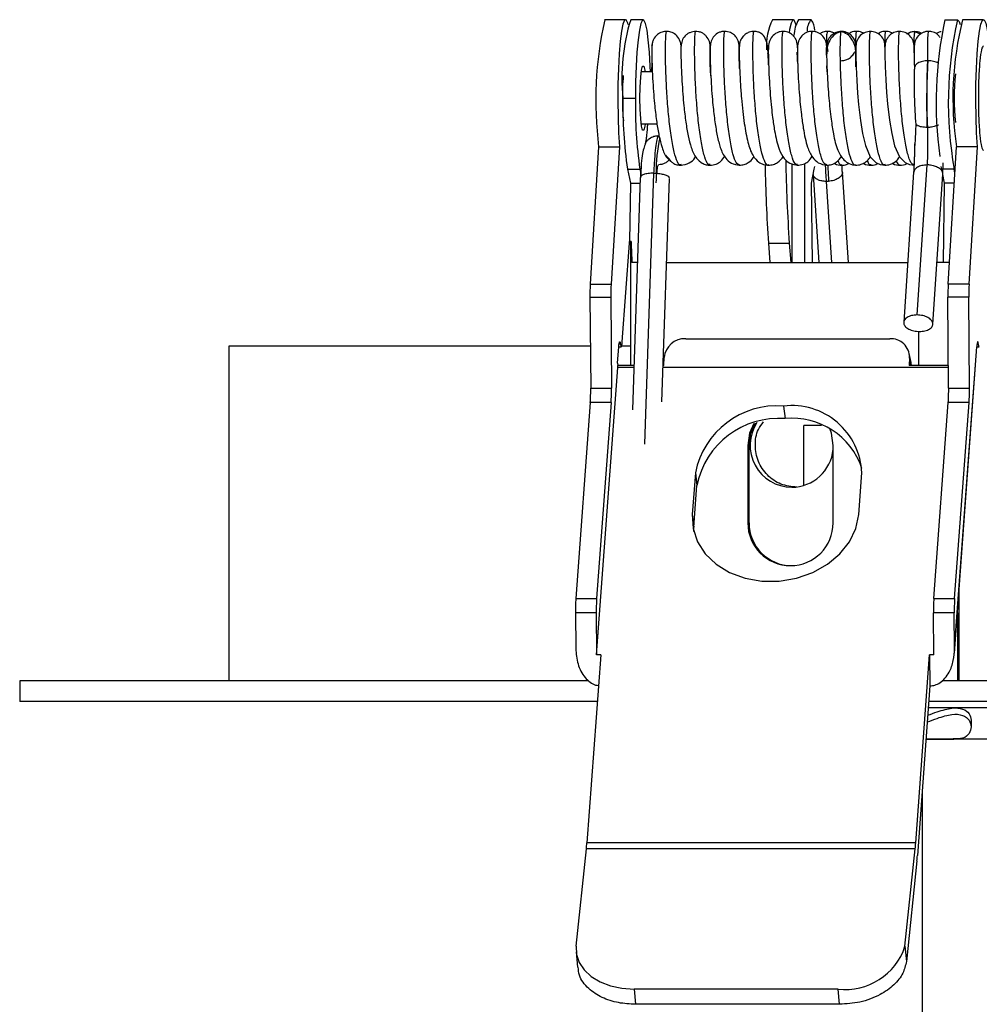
# Paper-space layout '_Superior' of a CAD drawing. Header units: millimetres. Extents: x -39 to 41, y -152 to 11.
# Tile 3 of 4: x -39 to 7, y -36 to 11. Entities that reach past the tile are written whole.
import ezdxf

# ---------------------------------------------------------------- set-up
doc = ezdxf.new("R2010")
doc.units = ezdxf.units.MM

psp = doc.layouts.new('_Superior')

# ---------------------------------------------------------------- linework, layer by layer
at = {"color": 7, "linetype": 'Continuous', "lineweight": 25}
for p, q in [((-10.329, 10.6), (-11.324, 10.6)), ((-9.483, 10.6), (-10.08, 10.6)), ((-2.301, 10.6), (-3.296, 10.6)), ((-1.455, 10.6), (-2.052, 10.6)), ((4.948, 10.6), (5.545, 10.6)), ((6.789, 10.6), (5.793, 10.6)), ((-0.009, 10.04), (-0.006, 10.023)), ((3.776, 9.916), (3.48, 10.031)), ((3.551, 10.003), (3.496, 10.026)), ((3.509, 9.992), (3.502, 10.04)), ((-0.7, 9.381), (-0.701, 9.381)), ((-0.688, 9.255), (-0.652, 9.073)), ((0.666, 9.165), (0.681, 9.396)), ((0.667, 9.095), (0.678, 8.345)), ((0.683, 9.395), (0.682, 9.395)), ((-6.277, 8.736), (-6.279, 8.676)), ((-2.1, 8.659), (-2.098, 8.718)), ((-2.098, 8.696), (-2.099, 8.643)), ((4.128, 8.635), (4.127, 8.615)), ((-9.044, 8.1), (-9.573, 8.1)), ((-6.257, 8.1), (-6.258, 8.1)), ((-0.714, 8.396), (-0.708, 8.1)), ((4.086, 6.831), (4.091, 7.378)), ((-10.447, 6.85), (-9.85, 6.85)), ((-8.819, 5.6), (-9.573, 5.6)), ((-9.311, 4.79), (-9.308, 4.794)), ((-11.612, 4.525), (-12.015, -2.046)), ((-11.612, 4.525), (-10.617, 4.525)), ((-10.617, 4.525), (-11.019, -2.046)), ((5.103, -2.046), (5.505, 4.525)), ((6.501, 4.525), (5.505, 4.525)), ((6.098, -2.046), (6.501, 4.525)), ((-10.235, 3.453), (-9.638, 3.453)), ((-10.235, 3.453), (-10.094, 2.779)), ((-9.638, 3.453), (-9.608, 3.311)), ((-9.581, 3.598), (-9.617, 3.035)), ((-2.371, 3.717), (-2.371, -1)), ((-1.773, 3.722), (-1.773, -1)), ((-1.441, 2.779), (-1.3, 3.453)), ((-1.3, 3.453), (-1.276, 3.575)), ((0.328, -1), (0.041, 3.307)), ((3.451, 3.307), (2.974, -3.864)), ((3.616, -3.517), (4.093, 3.654)), ((4.792, 3.453), (4.769, 3.575)), ((5.389, 3.453), (4.792, 3.453)), ((4.842, 3.204), (4.869, 3.757)), ((5.428, 3.266), (5.389, 3.453)), ((-9.62, 3.059), (-9.998, -8.052)), ((-9.601, 3.276), (-9.6, 3.272)), ((-8.985, 3.265), (-9.427, -9.691)), ((-8.985, 3.265), (-8.864, 3.261)), ((-8.585, -7.673), (-8.221, 3.011)), ((-1.354, 3.193), (-1.075, -1)), ((-0.617, 2.871), (-0.714, 2.867)), ((-0.456, -1), (-0.714, 2.867)), ((4.371, -3.957), (4.848, 3.214)), ((4.933, 2.779), (4.846, 3.193)), ((-10.094, 2.779), (-10.134, 0)), ((-10.094, 2.779), (-9.629, 2.779)), ((-1.387, -1), (-1.441, 2.779)), ((4.879, -1), (4.933, 2.779)), ((5.398, 2.779), (4.933, 2.779)), ((-10.135, -0.085), (-10.129, 0)), ((-10.059, 0), (-10.134, 0)), ((-10.093, 0), (-10.093, -5.93)), ((-10.483, -4.796), (-10.135, -0.085)), ((-3.49, -0.085), (-2.494, -0.085)), ((-3.49, -0.085), (-3.422, -1)), ((-2.494, -0.085), (-2.427, -1)), ((-9.758, -1), (-10.021, -1)), ((-8.357, -1), (3.165, -1)), ((5.167, -1), (4.567, -1)), ((-12.015, -2.046), (-11.019, -2.046)), ((6.098, -2.046), (5.103, -2.046)), ((-12.029, -2.664), (-11.034, -2.664)), ((-12.029, -2.664), (-11.992, -7.011)), ((-11.034, -2.664), (-10.997, -7.011)), ((6.083, -2.664), (5.088, -2.664)), ((5.125, -7.011), (5.088, -2.664)), ((6.121, -7.011), (6.083, -2.664)), ((-7.448, -4.651), (2.305, -4.651)), ((3.681, -4.299), (3.681, -5.93)), ((-29.296, -5), (-29.296, -21)), ((-12.009, -5), (-29.296, -5)), ((-10.706, -5.822), (-10.648, -5.033)), ((-10.648, -5.035), (-10.53, -5.035)), ((-10.565, -4.915), (-10.636, -4.915)), ((-10.093, -5), (-10.51, -5)), ((5.405, -19.461), (6.47, -5.033)), ((6.47, -5.035), (6.587, -5.035)), ((6.552, -4.915), (6.481, -4.915)), ((-8.502, -5.93), (-8.485, -5.553)), ((3.258, -5.553), (3.241, -5.93)), ((3.331, -5.782), (3.243, -5.352)), ((3.336, -5.93), (3.258, -5.553)), ((-11.71, -19.759), (-10.696, -6.023)), ((-10.706, -5.822), (-10.692, -5.93)), ((-10.696, -6.023), (-10.692, -5.93)), ((-9.929, -6.023), (-10.696, -6.023)), ((-9.926, -5.93), (-10.692, -5.93)), ((5.117, -6.023), (-8.529, -6.023)), ((-8.502, -5.93), (-8.525, -5.93)), ((5.116, -5.93), (3.241, -5.93)), ((5.397, -19.688), (6.414, -5.91)), ((6.414, -5.91), (6.412, -5.822)), ((-11.992, -7.011), (-10.997, -7.011)), ((5.125, -7.011), (6.121, -7.011)), ((-12.011, -7.7), (-12.703, -17.07)), ((-11.016, -7.7), (-12.011, -7.7)), ((-11.016, -7.7), (-11.707, -17.07)), ((-2.771, -7.868), (-2.693, -8.47)), ((4.415, -17.07), (5.106, -7.7)), ((6.101, -7.7), (5.106, -7.7)), ((5.41, -17.07), (6.101, -7.7)), ((-1.796, -11.662), (-1.796, -8.8)), ((-0.956, -8.8), (-1.796, -8.8)), ((-4.479, -9.75), (-4.479, -13.45)), ((-4.42, -9.75), (-4.479, -9.75)), ((-4.42, -13.45), (-4.42, -9.75)), ((-0.399, -13.45), (-0.399, -9.75)), ((-6.988, -11.063), (-7.135, -13.059)), ((-6.988, -11.063), (-6.91, -11.665)), ((0.827, -13.059), (0.974, -11.063)), ((-7.057, -13.661), (-6.91, -11.665)), ((-7.135, -13.059), (-7.057, -13.661)), ((-4.42, -13.45), (-4.479, -13.45)), ((-7.064, -13.873), (-7.057, -13.661)), ((5.618, -16.697), (5.618, -21)), ((-12.703, -17.07), (-11.707, -17.07)), ((4.415, -17.07), (5.41, -17.07)), ((-11.727, -17.759), (-12.722, -17.759)), ((-12.722, -17.759), (-12.707, -19.461)), ((-11.727, -17.759), (-11.71, -19.759)), ((5.391, -17.759), (4.395, -17.759)), ((4.412, -19.759), (4.395, -17.759)), ((5.405, -19.461), (5.391, -17.759)), ((5.54, -17.759), (5.54, -21)), ((-11.511, -19.759), (-12.174, -28.752)), ((-11.511, -19.759), (-11.71, -19.759)), ((3.55, -28.752), (4.213, -19.759)), ((4.213, -19.759), (4.226, -21.248)), ((4.412, -19.759), (4.213, -19.759)), ((-39.296, -21), (-39.296, -22)), ((-12.114, -21), (-39.296, -21)), ((40.704, -21), (4.82, -21)), ((4.226, -21.248), (3.628, -29.356)), ((-11.676, -22), (-39.296, -22)), ((40.704, -22), (4.171, -22)), ((7.204, -22.3), (4.149, -22.3)), ((6.204, -22.893), (6.204, -23.207)), ((7.204, -23.8), (4.038, -23.8)), ((3.856, -26.268), (3.856, -70.8)), ((-12.688, -33.692), (-12.199, -29.037)), ((3.525, -29.037), (-12.199, -29.037)), ((3.55, -28.752), (-12.174, -28.752)), ((3.036, -33.692), (3.525, -29.037)), ((3.605, -29.612), (3.102, -34.419)), ((3.036, -33.692), (3.102, -34.419)), ((-12.69, -33.965), (-12.624, -34.693)), ((-0.164, -35.738), (-9.917, -35.738)), ((-9.917, -35.738), (-9.851, -36.469)), ((-0.098, -36.469), (-0.164, -35.738)), ((-0.098, -36.469), (-9.851, -36.469))]:
    psp.add_line(p, q, dxfattribs=at)
at = {"color": 7, "linetype": 'Continuous', "lineweight": 25, "flags": 128}
for points in [[(-10.204, 10.378), (-10.221, 10.435), (-10.297, 10.586), (-10.375, 10.571), (-10.45, 10.389), (-10.52, 10.05), (-10.582, 9.569), (-10.632, 8.966), (-10.669, 8.27), (-10.69, 7.51), (-10.696, 6.72), (-10.685, 5.937), (-10.658, 5.194), (-10.617, 4.525)], [(-9.137, 8.1), (-9.147, 8.375), (-9.186, 9.054), (-9.237, 9.637), (-9.299, 10.098), (-9.369, 10.416), (-9.444, 10.579), (-9.521, 10.579), (-9.596, 10.416), (-9.666, 10.098), (-9.728, 9.637), (-9.78, 9.054), (-9.818, 8.375), (-9.842, 7.63), (-9.85, 6.85)], [(-2.177, 10.378), (-2.18, 10.389), (-2.255, 10.571), (-2.333, 10.586), (-2.409, 10.435), (-2.48, 10.125), (-2.504, 9.976)], [(5.545, 10.6), (5.621, 10.518), (5.669, 10.378)], [(6.501, 4.525), (6.459, 5.194), (6.433, 5.937), (6.422, 6.72), (6.427, 7.51), (6.449, 8.27), (6.486, 8.966), (6.536, 9.569), (6.597, 10.05), (6.667, 10.389), (6.743, 10.571), (6.82, 10.586), (6.896, 10.435), (6.968, 10.125), (7.031, 9.668), (7.077, 9.178)], [(0.691, 9.347), (0.684, 9.298), (0.683, 8.907), (0.698, 8.332), (0.728, 7.695), (0.77, 7.083), (0.816, 6.549), (0.905, 5.783), (1.006, 5.156), (1.145, 4.579), (1.378, 4.051), (1.649, 3.775), (1.851, 3.678), (2.097, 3.643), (2.097, 3.643)], [(2.085, 9.351), (2.078, 9.315), (2.076, 8.936), (2.09, 8.366), (2.12, 7.73), (2.16, 7.114), (2.207, 6.573), (2.297, 5.79), (2.4, 5.154), (2.539, 4.574), (2.772, 4.05), (3.043, 3.775), (3.245, 3.678), (3.491, 3.642), (3.491, 3.642)], [(-9.635, 6.85), (-9.625, 7.38), (-9.599, 7.846), (-9.559, 8.192), (-9.509, 8.376), (-9.456, 8.376), (-9.407, 8.192), (-9.393, 8.1)], [(-9.393, 5.6), (-9.407, 5.508), (-9.456, 5.324), (-9.509, 5.324), (-9.559, 5.508), (-9.599, 5.854), (-9.625, 6.32), (-9.635, 6.85)], [(4.105, 5.456), (4.105, 5.455), (4.105, 5.454), (4.105, 5.453), (4.105, 5.452), (4.106, 5.451), (4.106, 5.451), (4.106, 5.45), (4.106, 5.449)], [(-10.648, -5.033), (-10.64, -4.946), (-10.63, -4.877), (-10.62, -4.827), (-10.609, -4.8), (-10.597, -4.795), (-10.586, -4.813), (-10.575, -4.853), (-10.565, -4.915)], [(-10.565, -4.915), (-10.561, -4.944), (-10.557, -4.97), (-10.552, -4.992), (-10.547, -5.01), (-10.542, -5.023), (-10.537, -5.031), (-10.532, -5.035), (-10.527, -5.034)], [(6.552, -4.915), (6.542, -4.853), (6.531, -4.813), (6.52, -4.795), (6.508, -4.8), (6.497, -4.827), (6.487, -4.877), (6.478, -4.946), (6.47, -5.033)], [(6.591, -5.034), (6.586, -5.035), (6.58, -5.031), (6.575, -5.023), (6.57, -5.01), (6.565, -4.992), (6.561, -4.97), (6.556, -4.944), (6.552, -4.915)], [(3.348, -5.93), (3.336, -5.807), (3.331, -5.782)], [(-4.191, -8.699), (-4.396, -9.172), (-4.479, -9.75)], [(-4.42, -9.75), (-4.338, -9.172), (-4.119, -8.677)], [(-0.399, -9.75), (-0.481, -9.172), (-0.541, -8.997)], [(-7.135, -13.059), (-7.097, -13.724), (-6.887, -14.359), (-6.513, -14.937), (-5.993, -15.433), (-5.349, -15.826), (-4.609, -16.098), (-3.805, -16.237), (-2.973, -16.237), (-2.148, -16.098), (-1.368, -15.826), (-0.666, -15.433), (-0.072, -14.937), (0.386, -14.359), (0.691, -13.724), (0.827, -13.059)], [(-12.688, -33.692), (-12.673, -34.091), (-12.543, -34.475), (-12.304, -34.829), (-11.966, -35.139), (-11.54, -35.393), (-11.044, -35.582), (-10.496, -35.699), (-9.917, -35.738)]]:
    psp.add_lwpolyline(points, dxfattribs=at)
at = {"color": 7, "linetype": 'Continuous', "lineweight": 25}
for centre, radius, start, end in [((6.04, 6.732), 17.789, 167.442, 187.1288), ((-1.259, 7.843), 9.242, 162.6453, 186.1698), ((-0.858, 9.362), 2.735, 153.0719, 184.1993), ((-0.724, 9.802), 1.549, 149.0094, 178.2757), ((-0.763, 10.051), 0.883, 141.5989, 179.9332), ((-2.103, 10.077), 0.833, 0.9622, 38.9158), ((23.24, 6.64), 18.716, 167.7837, 187.9045), ((23.196, 6.641), 18.089, 167.3571, 190.1498), ((20.616, 6.853), 15.289, 165.8121, 188.7587), ((34.049, 6.831), 29.975, 176.5873, 182.6291), ((17.823, 6.85), 12.433, 174.63, 185.37), ((0.806, 6.919), 11.284, 174.8222, 180.7838), ((-0.234, 6.723), 10.242, 179.768, 185.3772), ((10.015, 6.42), 20.467, 178.7959, 188.3353), ((10.612, 6.42), 20.467, 178.7959, 188.3353), ((-1.344, 3.349), 7.52, 167.7117, 180.6651), ((70.963, 5.073), 73.638, 180.92274, 184.01602), ((69.296, 5.035), 72.965, 181.08223, 184.02309), ((23.331, 4.423), 23.998, 181.8866, 183.7099), ((-2.927, -2.569), 9.102, 176.707, 180.5949), ((-1.932, -2.569), 9.102, 176.707, 180.5949), ((14.19, -2.569), 9.102, 176.707, 180.5949), ((15.185, -2.569), 9.102, 176.707, 180.5949), ((-7.484, -5.656), 1.006, 87.9284, 174.1444), ((2.356, -5.551), 0.902, 359.8742, 93.2266), ((-11.046, -4.816), 0.563, 337.2104, 2.0291), ((-20.704, -7.111), 8.713, 356.1249, 0.6571), ((-19.709, -7.111), 8.713, 356.1249, 0.6571), ((-3.587, -7.111), 8.713, 356.1249, 0.6571), ((-2.592, -7.111), 8.713, 356.1249, 0.6571), ((-3.082, -11.839), 3.982, 85.5289, 168.7685), ((-2.38, -11.202), 3.357, 2.3797, 96.6919), ((-3.003, -12.44), 3.982, 85.5289, 168.7685), ((-2.358, -11.979), 3.524, 18.666, 95.448), ((-2.372, -9.75), 2, 146.8749, 269.7538), ((-2.385, -9.755), 1.995, 270.1417, 354.6851), ((-2.434, -13.455), 2.045, 179.8623, 269.8617), ((-2.375, -13.455), 2.045, 179.8623, 269.8617), ((-2.444, -13.455), 2.045, 270.1383, 0.1377), ((-4.01, -17.659), 8.713, 176.1249, 180.6571), ((-3.015, -17.659), 8.713, 176.1249, 180.6571), ((13.108, -17.659), 8.713, 176.1249, 180.6571), ((14.103, -17.659), 8.713, 176.1249, 180.6571), ((-21.447, -28.078), 9.297, 354.0799, 355.8431), ((-5.723, -28.078), 9.297, 354.0799, 355.8431), ((-4.822, -28.741), 8.473, 354.0993, 355.8416), ((0.191, -32.768), 2.992, 263.1807, 342)]:
    psp.add_arc(centre, radius, start, end, dxfattribs=at)
for points, knots in [([(-8.355, 10.04), (-8.43, 10.035), (-8.595, 10.023), (-8.827, 9.889), (-8.976, 9.7), (-9.05, 9.502), (-9.058, 9.389), (-9.062, 9.331)], [0, 0, 0, 0, 0.194589, 0.425912, 0.694648, 0.843095, 1, 1, 1, 1]), ([(-7.668, 3.677), (-7.686, 3.666), (-7.759, 3.626), (-7.886, 3.866), (-8.038, 4.383), (-8.17, 5.151), (-8.276, 6.077), (-8.353, 7.076), (-8.399, 8.051), (-8.418, 8.916), (-8.413, 9.571), (-8.393, 9.981), (-8.376, 10.008), (-8.368, 10.02)], [0, 0, 0, 0, 0.032321, 0.130579, 0.22894, 0.327206, 0.425559, 0.523835, 0.622178, 0.720467, 0.818798, 0.917101, 1, 1, 1, 1]), ([(-7.678, 9.399), (-7.68, 9.424), (-7.685, 9.506), (-7.752, 9.681), (-7.898, 9.883), (-8.105, 9.998), (-8.268, 10.037), (-8.344, 10.039), (-8.381, 10.04)], [0, 0, 0, 0, 0.070024, 0.241026, 0.544125, 0.795372, 0.903085, 1, 1, 1, 1]), ([(-6.962, 10.041), (-7.06, 10.028), (-7.206, 10.009), (-7.376, 9.917), (-7.516, 9.794), (-7.641, 9.596), (-7.659, 9.416), (-7.668, 9.328)], [0, 0, 0, 0, 0.257712, 0.383618, 0.508816, 0.757327, 1, 1, 1, 1]), ([(-6.275, 3.679), (-6.31, 3.675), (-6.399, 3.664), (-6.54, 3.995), (-6.687, 4.589), (-6.811, 5.416), (-6.909, 6.372), (-6.976, 7.374), (-7.015, 8.326), (-7.025, 9.137), (-7.015, 9.721), (-6.994, 10.025), (-6.979, 10.009), (-6.974, 10.003)], [0, 0, 0, 0, 0.060989, 0.159351, 0.257672, 0.356021, 0.454356, 0.552691, 0.65104, 0.74936, 0.847722, 0.94603, 1, 1, 1, 1]), ([(-6.273, 9.249), (-6.28, 9.353), (-6.293, 9.555), (-6.422, 9.778), (-6.567, 9.913), (-6.694, 9.986), (-6.836, 10.033), (-6.937, 10.038), (-6.988, 10.04)], [0, 0, 0, 0, 0.270453, 0.526578, 0.649442, 0.768841, 0.885438, 1, 1, 1, 1]), ([(-5.568, 10.041), (-5.619, 10.04), (-5.72, 10.037), (-5.909, 9.971), (-6.102, 9.827), (-6.248, 9.589), (-6.266, 9.411), (-6.275, 9.324)], [0, 0, 0, 0, 0.13435, 0.26614, 0.52127, 0.766116, 1, 1, 1, 1]), ([(-4.883, 3.654), (-4.934, 3.674), (-5.039, 3.716), (-5.192, 4.143), (-5.333, 4.82), (-5.45, 5.691), (-5.539, 6.672), (-5.598, 7.669), (-5.627, 8.585), (-5.631, 9.344), (-5.615, 9.838), (-5.595, 10.065), (-5.583, 10.021), (-5.581, 10.012)], [0, 0, 0, 0, 0.089816, 0.188219, 0.28658, 0.384995, 0.483343, 0.581769, 0.680107, 0.77854, 0.87687, 0.975308, 1, 1, 1, 1]), ([(-4.895, 9.124), (-4.894, 9.278), (-4.892, 9.475), (-4.989, 9.711), (-5.086, 9.84), (-5.201, 9.932), (-5.312, 9.991), (-5.445, 10.034), (-5.543, 10.039), (-5.594, 10.041)], [0, 0, 0, 0, 0.458401, 0.583947, 0.708744, 0.774539, 0.844234, 0.919058, 1, 1, 1, 1]), ([(-4.175, 10.041), (-4.254, 10.035), (-4.396, 10.022), (-4.574, 9.926), (-4.69, 9.822), (-4.754, 9.739), (-4.786, 9.688), (-4.804, 9.657), (-4.815, 9.639), (-4.825, 9.617), (-4.832, 9.602), (-4.838, 9.586), (-4.852, 9.547), (-4.887, 9.401), (-4.886, 9.224), (-4.888, 8.766), (-4.87, 8.176), (-4.837, 7.52), (-4.787, 6.853), (-4.725, 6.218), (-4.631, 5.481), (-4.485, 4.723), (-4.31, 4.172), (-4.007, 3.813), (-3.735, 3.665), (-3.564, 3.65), (-3.476, 3.642)], [0, 0, 0, 0, 0.029161, 0.052508, 0.070135, 0.082273, 0.086423, 0.089464, 0.093766, 0.095552, 0.097298, 0.099171, 0.101302, 0.113673, 0.196061, 0.278852, 0.358226, 0.433424, 0.50486, 0.572691, 0.636683, 0.753169, 0.860839, 0.924718, 0.960988, 1, 1, 1, 1]), ([(-3.49, 3.668), (-3.502, 3.66), (-3.568, 3.613), (-3.69, 3.833), (-3.844, 4.314), (-3.978, 5.067), (-4.087, 5.977), (-4.166, 6.974), (-4.216, 7.957), (-4.237, 8.834), (-4.235, 9.519), (-4.215, 9.961), (-4.197, 10.01), (-4.188, 10.034)], [0, 0, 0, 0, 0.021153, 0.119565, 0.217899, 0.3163, 0.414648, 0.513037, 0.611398, 0.709774, 0.80815, 0.906512, 1, 1, 1, 1]), ([(-3.512, 8.922), (-3.512, 9.012), (-3.512, 9.337), (-3.603, 9.67), (-3.782, 9.929), (-3.993, 10.017), (-4.112, 10.04), (-4.172, 10.041), (-4.201, 10.041)], [0, 0, 0, 0, 0.148413, 0.538519, 0.817406, 0.917059, 0.959773, 1, 1, 1, 1]), ([(-2.782, 10.041), (-2.834, 10.038), (-2.94, 10.033), (-3.136, 9.963), (-3.335, 9.802), (-3.478, 9.531), (-3.491, 9.326), (-3.497, 9.223)], [0, 0, 0, 0, 0.120119, 0.241316, 0.487154, 0.740571, 1, 1, 1, 1]), ([(-2.096, 3.681), (-2.124, 3.674), (-2.208, 3.653), (-2.344, 3.945), (-2.493, 4.519), (-2.62, 5.324), (-2.72, 6.272), (-2.791, 7.274), (-2.832, 8.233), (-2.846, 9.066), (-2.837, 9.671), (-2.816, 10.011), (-2.801, 10.007), (-2.795, 10.005)], [0, 0, 0, 0, 0.051213, 0.149751, 0.248289, 0.34684, 0.445364, 0.543928, 0.642438, 0.741014, 0.839512, 0.938097, 1, 1, 1, 1]), ([(-2.102, 9.251), (-2.108, 9.383), (-2.115, 9.54), (-2.169, 9.651), (-2.186, 9.679), (-2.198, 9.697), (-2.217, 9.725), (-2.244, 9.761), (-2.298, 9.827), (-2.401, 9.921), (-2.581, 10.021), (-2.726, 10.034), (-2.808, 10.041)], [0, 0, 0, 0, 0.469315, 0.559612, 0.598622, 0.616527, 0.635221, 0.657528, 0.685219, 0.760097, 0.864413, 1, 1, 1, 1]), ([(-1.388, 10.04), (-1.436, 10.038), (-1.532, 10.034), (-1.67, 9.991), (-1.796, 9.923), (-1.944, 9.794), (-2.079, 9.574), (-2.095, 9.371), (-2.103, 9.265)], [0, 0, 0, 0, 0.1096574, 0.2221132, 0.3385951, 0.4601231, 0.7191471, 1, 1, 1, 1]), ([(-0.703, 3.666), (-0.748, 3.675), (-0.848, 3.695), (-0.997, 4.092), (-1.14, 4.738), (-1.26, 5.597), (-1.352, 6.57), (-1.413, 7.57), (-1.445, 8.499), (-1.452, 9.276), (-1.438, 9.801), (-1.417, 10.052), (-1.405, 10.016), (-1.402, 10.007)], [0, 0, 0, 0, 0.080102, 0.178576, 0.277127, 0.37559, 0.474149, 0.572605, 0.671169, 0.76962, 0.868186, 0.966636, 1, 1, 1, 1]), ([(-0.708, 9.319), (-0.717, 9.405), (-0.735, 9.582), (-0.878, 9.821), (-1.07, 9.967), (-1.259, 10.032), (-1.362, 10.038), (-1.415, 10.04)], [0, 0, 0, 0, 0.226962, 0.469956, 0.727408, 0.862093, 1, 1, 1, 1]), ([(-0.666, 10.041), (-0.702, 10.04), (-0.779, 10.038), (-0.915, 10.008), (-0.995, 9.955), (-1.044, 9.923)], [0, 0, 0, 0, 0.259238, 0.547423, 1, 1, 1, 1]), ([(-0.679, 10.021), (-0.687, 10.004), (-0.704, 9.966), (-0.721, 9.731), (-0.722, 9.483), (-0.722, 9.458)], [0, 0, 0, 0, 0.43137, 0.941817, 1, 1, 1, 1]), ([(-0.004, 10.026), (-0.115, 9.995), (-0.329, 9.935), (-0.565, 9.637), (-0.7, 9.282), (-0.706, 9.023), (-0.709, 8.9)], [0, 0, 0, 0, 0.281345, 0.543461, 0.783327, 1, 1, 1, 1]), ([(-0.009, 10.04), (-0.101, 10.029), (-0.283, 10.008), (-0.513, 9.846), (-0.668, 9.628), (-0.688, 9.458), (-0.697, 9.38)], [0, 0, 0, 0, 0.259803, 0.519406, 0.779207, 1, 1, 1, 1]), ([(-0.337, 9.946), (-0.36, 9.959), (-0.424, 9.998), (-0.545, 10.034), (-0.643, 10.039), (-0.693, 10.041)], [0, 0, 0, 0, 0.218626, 0.607393, 1, 1, 1, 1]), ([(0.688, 3.657), (0.683, 3.653), (0.622, 3.604), (0.506, 3.796), (0.351, 4.253), (0.214, 4.98), (0.103, 5.88), (0.02, 6.872), (-0.032, 7.859), (-0.057, 8.754), (-0.056, 9.457), (-0.037, 9.939), (-0.019, 10.006), (-0.009, 10.04)], [0, 0, 0, 0, 0.010311, 0.109261, 0.208254, 0.307218, 0.406196, 0.505175, 0.60414, 0.703133, 0.802087, 0.901089, 1, 1, 1, 1]), ([(0.682, 9.112), (0.67, 9.2), (0.645, 9.401), (0.495, 9.689), (0.26, 9.948), (0.073, 9.999), (-0.03, 10.027)], [0, 0, 0, 0, 0.170584, 0.389631, 0.665219, 1, 1, 1, 1]), ([(0.681, 9.396), (0.682, 9.406), (0.684, 9.417), (0.682, 9.432), (0.68, 9.447), (0.663, 9.551), (0.593, 9.723), (0.43, 9.898), (0.261, 9.991), (0.108, 10.034), (0.026, 10.038), (-0.009, 10.04)], [0, 0, 0, 0, 0.029736, 0.031139, 0.042355, 0.073656, 0.332542, 0.560511, 0.741348, 0.886147, 1, 1, 1, 1]), ([(0.728, 10.041), (0.631, 10.037), (0.497, 10.03), (0.392, 9.948), (0.362, 9.926)], [0, 0, 0, 0, 0.721183, 1, 1, 1, 1]), ([(0.714, 10.003), (0.709, 10.008), (0.695, 10.021), (0.677, 9.821), (0.674, 9.547), (0.673, 9.477)], [0, 0, 0, 0, 0.2905336, 0.8178265, 1, 1, 1, 1]), ([(1.399, 10.04), (1.307, 10.031), (1.123, 10.013), (0.889, 9.851), (0.724, 9.617), (0.702, 9.43), (0.69, 9.336)], [0, 0, 0, 0, 0.251711, 0.502552, 0.75221, 1, 1, 1, 1]), ([(1.061, 9.945), (1.034, 9.96), (0.966, 9.999), (0.843, 10.035), (0.748, 10.039), (0.701, 10.041)], [0, 0, 0, 0, 0.251509, 0.625239, 1, 1, 1, 1]), ([(2.082, 3.679), (2.06, 3.67), (1.983, 3.636), (1.852, 3.906), (1.701, 4.444), (1.572, 5.234), (1.468, 6.169), (1.394, 7.17), (1.35, 8.14), (1.334, 8.987), (1.341, 9.623), (1.362, 9.996), (1.378, 10.008), (1.386, 10.013)], [0, 0, 0, 0, 0.04002, 0.13838, 0.236782, 0.335129, 0.433542, 0.531877, 0.630299, 0.728625, 0.827053, 0.925373, 1, 1, 1, 1]), ([(2.085, 9.301), (2.076, 9.399), (2.057, 9.596), (1.891, 9.842), (1.653, 10.011), (1.466, 10.031), (1.372, 10.04)], [0, 0, 0, 0, 0.248408, 0.498005, 0.748577, 1, 1, 1, 1]), ([(2.121, 10.04), (2.024, 10.035), (1.887, 10.028), (1.779, 9.945), (1.746, 9.919)], [0, 0, 0, 0, 0.700488, 1, 1, 1, 1]), ([(2.107, 10.013), (2.105, 10.021), (2.093, 10.063), (2.072, 9.848), (2.064, 9.478), (2.061, 9.294)], [0, 0, 0, 0, 0.108407, 0.553941, 1, 1, 1, 1]), ([(2.792, 10.041), (2.756, 10.04), (2.68, 10.038), (2.521, 10.001), (2.366, 9.917), (2.237, 9.786), (2.154, 9.658), (2.096, 9.504), (2.088, 9.392), (2.084, 9.334)], [0, 0, 0, 0, 0.094045, 0.196201, 0.426486, 0.556379, 0.695677, 0.843703, 1, 1, 1, 1]), ([(2.44, 9.939), (2.415, 9.958), (2.315, 10.031), (2.188, 10.036), (2.094, 10.04)], [0, 0, 0, 0, 0.251278, 1, 1, 1, 1]), ([(3.476, 3.674), (3.437, 3.676), (3.343, 3.681), (3.198, 4.036), (3.054, 4.66), (2.931, 5.499), (2.836, 6.464), (2.771, 7.466), (2.736, 8.408), (2.728, 9.204), (2.74, 9.76), (2.76, 10.039), (2.774, 10.011), (2.778, 10.003)], [0, 0, 0, 0, 0.069597, 0.168022, 0.266342, 0.364772, 0.463089, 0.561521, 0.659837, 0.758268, 0.856586, 0.955014, 1, 1, 1, 1]), ([(3.479, 9.293), (3.47, 9.392), (3.45, 9.591), (3.285, 9.84), (3.047, 10.012), (2.859, 10.032), (2.765, 10.041)], [0, 0, 0, 0, 0.247951, 0.497529, 0.748278, 1, 1, 1, 1]), ([(3.13, 9.926), (3.168, 9.949), (3.248, 9.999), (3.385, 10.033), (3.466, 10.038), (3.502, 10.04)], [0, 0, 0, 0, 0.32975, 0.70497, 1, 1, 1, 1]), ([(3.507, 10.032), (3.391, 10.019), (3.267, 10.004), (3.179, 9.903), (3.173, 9.896)], [0, 0, 0, 0, 0.932907, 1, 1, 1, 1]), ([(3.493, 9.995), (3.487, 9.974), (3.472, 9.921), (3.457, 9.679), (3.456, 9.426), (3.456, 9.402)], [0, 0, 0, 0, 0.3784372, 0.9415834, 1, 1, 1, 1]), ([(4.185, 10.041), (4.135, 10.039), (4.037, 10.034), (3.898, 9.989), (3.772, 9.92), (3.633, 9.797), (3.506, 9.599), (3.487, 9.419), (3.478, 9.33)], [0, 0, 0, 0, 0.128576, 0.255895, 0.382118, 0.507567, 0.755566, 1, 1, 1, 1]), ([(3.502, 10.04), (3.596, 10.035), (3.715, 10.029), (3.809, 9.96), (3.829, 9.946)], [0, 0, 0, 0, 0.78778, 1, 1, 1, 1]), ([(4.128, 8.634), (4.126, 8.893), (4.121, 9.41), (4.14, 9.865), (4.159, 10.076), (4.17, 10.028), (4.171, 10.022)], [0, 0, 0, 0, 0.316899, 0.634086, 0.951122, 1, 1, 1, 1]), ([(4.716, 9.745), (4.685, 9.793), (4.607, 9.913), (4.433, 9.998), (4.272, 10.038), (4.195, 10.04), (4.158, 10.041)], [0, 0, 0, 0, 0.270284, 0.672681, 0.844994, 1, 1, 1, 1]), ([(4.766, 10.026), (4.761, 10.026), (4.706, 10.021), (4.622, 9.993), (4.56, 9.942), (4.537, 9.923)], [0, 0, 0, 0, 0.056267, 0.645431, 1, 1, 1, 1]), ([(-6.273, 9.413), (-6.273, 9.415), (-6.276, 9.433), (-6.282, 9.335), (-6.286, 9.03), (-6.273, 8.418), (-6.243, 7.748), (-6.2, 7.103), (-6.141, 6.421), (-6.059, 5.723), (-5.943, 5.029), (-5.799, 4.455), (-5.61, 4.033), (-5.269, 3.699), (-5.008, 3.662), (-4.869, 3.642)], [0, 0, 0, 0, 0.010871, 0.070651, 0.180824, 0.279351, 0.36625, 0.44155, 0.505314, 0.600949, 0.68839, 0.777716, 0.875591, 0.933945, 1, 1, 1, 1]), ([(-0.702, 9.241), (-0.703, 9.278), (-0.704, 9.392), (-0.708, 9.452), (-0.711, 9.43), (-0.712, 9.426)], [0, 0, 0, 0, 0.285305, 0.884987, 1, 1, 1, 1]), ([(-9.062, 9.385), (-9.062, 9.388), (-9.065, 9.402), (-9.071, 9.295), (-9.072, 8.963), (-9.058, 8.347), (-9.025, 7.673), (-8.982, 7.039), (-8.922, 6.375), (-8.842, 5.703), (-8.73, 5.024), (-8.581, 4.466), (-8.433, 4.058), (-8.225, 3.891), (-8.173, 3.849)], [0, 0, 0, 0, 0.020827, 0.086377, 0.207206, 0.315123, 0.410166, 0.492192, 0.561084, 0.663163, 0.757163, 0.855307, 0.964055, 1, 1, 1, 1]), ([(-7.668, 9.394), (-7.668, 9.397), (-7.671, 9.413), (-7.676, 9.313), (-7.679, 8.995), (-7.665, 8.383), (-7.634, 7.71), (-7.591, 7.07), (-7.531, 6.396), (-7.451, 5.711), (-7.335, 5.024), (-7.192, 4.458), (-7.004, 4.023), (-6.711, 3.758), (-6.477, 3.656), (-6.334, 3.647), (-6.261, 3.643)], [0, 0, 0, 0, 0.015028, 0.074566, 0.184196, 0.282309, 0.36871, 0.443577, 0.506708, 0.600888, 0.687257, 0.77633, 0.874539, 0.933643, 0.966284, 1, 1, 1, 1]), ([(-6.248, 7.913), (-6.255, 8.031), (-6.275, 8.406), (-6.286, 8.907), (-6.287, 9.199), (-6.283, 9.283), (-6.282, 9.265), (-6.282, 9.264)], [0, 0, 0, 0, 0.144557, 0.458449, 0.803844, 0.989644, 1, 1, 1, 1]), ([(-4.87, 8.259), (-4.871, 8.284), (-4.881, 8.482), (-4.887, 8.757), (-4.894, 9.033), (-4.894, 9.16), (-4.898, 9.172), (-4.899, 9.176)], [0, 0, 0, 0, 0.045006, 0.355999, 0.641385, 0.900998, 1, 1, 1, 1]), ([(-3.485, 8.449), (-3.49, 8.574), (-3.5, 8.813), (-3.508, 8.989), (-3.532, 8.997), (-3.54, 9)], [0, 0, 0, 0, 0.407922, 0.780787, 1, 1, 1, 1]), ([(-3.496, 9.284), (-3.498, 9.181), (-3.5, 8.984), (-3.486, 8.367), (-3.454, 7.69), (-3.408, 7.023), (-3.354, 6.435), (-3.288, 5.853), (-3.182, 5.144), (-3.031, 4.477), (-2.796, 4.001), (-2.47, 3.699), (-2.219, 3.663), (-2.083, 3.643)], [0, 0, 0, 0, 0.117195, 0.223581, 0.319183, 0.403592, 0.476806, 0.538554, 0.626772, 0.772736, 0.866018, 0.927344, 1, 1, 1, 1]), ([(-2.094, 8.502), (-2.094, 8.513), (-2.101, 8.672), (-2.107, 8.853), (-2.114, 9.014), (-2.136, 9.013), (-2.143, 9.013)], [0, 0, 0, 0, 0.03277, 0.451087, 0.82673, 1, 1, 1, 1]), ([(-2.102, 9.315), (-2.104, 9.227), (-2.107, 9.06), (-2.096, 8.481), (-2.068, 7.823), (-2.026, 7.166), (-1.975, 6.58), (-1.912, 5.994), (-1.811, 5.269), (-1.666, 4.577), (-1.436, 4.052), (-1.101, 3.709), (-0.836, 3.667), (-0.69, 3.643)], [0, 0, 0, 0, 0.115113, 0.219713, 0.313544, 0.39648, 0.468234, 0.528789, 0.615299, 0.757702, 0.851856, 0.918421, 1, 1, 1, 1]), ([(-0.709, 8.907), (-0.709, 8.927), (-0.714, 9.13), (-0.712, 9.207), (-0.709, 9.277)], [0, 0, 0, 0, 0.0966603, 1, 1, 1, 1]), ([(-0.711, 9.027), (-0.71, 8.89), (-0.707, 8.624), (-0.685, 8.05), (-0.652, 7.449), (-0.595, 6.701), (-0.51, 5.891), (-0.37, 5.034), (-0.24, 4.433), (0.06, 3.923), (0.377, 3.684), (0.589, 3.658), (0.703, 3.643)], [0, 0, 0, 0, 0.102459, 0.197799, 0.286108, 0.367085, 0.50626, 0.615259, 0.762188, 0.862388, 0.926571, 1, 1, 1, 1]), ([(-0.007, 8.641), (0.048, 8.644), (0.166, 8.652), (0.349, 8.728), (0.509, 8.859), (0.602, 8.983), (0.628, 9.058), (0.631, 9.066)], [0, 0, 0, 0, 0.210698, 0.44748, 0.706397, 0.968909, 1, 1, 1, 1]), ([(0.668, 9.275), (0.668, 9.29), (0.666, 9.333), (0.648, 9.369), (0.637, 9.392)], [0, 0, 0, 0, 0.349095, 1, 1, 1, 1]), ([(3.478, 9.371), (3.477, 9.377), (3.472, 9.395), (3.467, 9.145), (3.469, 8.756), (3.484, 8.394), (3.489, 8.256)], [0, 0, 0, 0, 0.163501, 0.483962, 0.803595, 1, 1, 1, 1]), ([(3.47, 9.017), (3.469, 9.101), (3.469, 9.282), (3.472, 9.268), (3.474, 9.26)], [0, 0, 0, 0, 0.469453, 1, 1, 1, 1]), ([(6.789, 9.35), (6.757, 9.312), (6.693, 9.237), (6.611, 8.659), (6.557, 7.834), (6.538, 6.852), (6.557, 5.869), (6.611, 5.042), (6.692, 4.463), (6.757, 4.388), (6.789, 4.35)], [0, 0, 0, 0, 0.1250575, 0.2500054, 0.374898, 0.4997877, 0.624727, 0.7497697, 0.8748406, 1, 1, 1, 1]), ([(-9.064, 8.706), (-9.066, 8.627), (-9.069, 8.456), (-9.08, 8.225), (-9.086, 8.1)], [0, 0, 0, 0, 0.4608823, 1, 1, 1, 1]), ([(4.128, 8.635), (4.041, 8.63), (3.908, 8.623), (3.753, 8.574), (3.648, 8.524), (3.567, 8.462), (3.494, 8.371), (3.491, 8.295), (3.489, 8.246)], [0, 0, 0, 0, 0.239444, 0.368352, 0.5, 0.631648, 0.760556, 1, 1, 1, 1]), ([(4.091, 7.378), (4.095, 7.595), (4.102, 7.959), (4.114, 8.363), (4.124, 8.552), (4.127, 8.615)], [0, 0, 0, 0, 0.498593, 0.833119, 1, 1, 1, 1]), ([(4.62, 8.529), (4.589, 8.543), (4.522, 8.575), (4.358, 8.621), (4.22, 8.63), (4.128, 8.635)], [0, 0, 0, 0, 0.21841, 0.479841, 1, 1, 1, 1]), ([(3.489, 8.246), (3.488, 8.245), (3.485, 8.243), (3.481, 8.205), (3.472, 8.045), (3.468, 7.585), (3.479, 6.915), (3.509, 6.19), (3.537, 5.795), (3.552, 5.585)], [0, 0, 0, 0, 0.012152, 0.029118, 0.080685, 0.265933, 0.574193, 0.774803, 1, 1, 1, 1]), ([(4.105, 5.456), (4.104, 5.478), (4.096, 5.693), (4.088, 6.145), (4.087, 6.594), (4.086, 6.831)], [0, 0, 0, 0, 0.052661, 0.501183, 1, 1, 1, 1]), ([(-9.28, 5.6), (-9.284, 5.526), (-9.295, 5.349), (-9.316, 5.114), (-9.34, 4.902), (-9.363, 4.758), (-9.382, 4.676), (-9.383, 4.672), (-9.383, 4.671)], [0, 0, 0, 0, 0.149564, 0.358418, 0.558513, 0.743504, 0.90681, 1, 1, 1, 1]), ([(3.552, 5.585), (3.544, 5.331), (3.531, 4.969), (3.511, 4.678), (3.505, 4.591)], [0, 0, 0, 0, 0.701826, 1, 1, 1, 1]), ([(4.106, 5.449), (4.061, 5.45), (3.963, 5.452), (3.815, 5.475), (3.663, 5.516), (3.591, 5.562), (3.552, 5.585)], [0, 0, 0, 0, 0.197609, 0.429527, 0.697761, 1, 1, 1, 1]), ([(4.106, 5.449), (4.11, 5.302), (4.119, 5.009), (4.114, 4.532), (4.112, 4.064), (4.099, 3.79), (4.093, 3.654)], [0, 0, 0, 0, 0.250046, 0.499998, 0.749948, 1, 1, 1, 1]), ([(4.645, 5.55), (4.632, 5.551), (4.605, 5.552), (4.56, 5.538), (4.505, 5.516), (4.424, 5.486), (4.288, 5.456), (4.174, 5.451), (4.106, 5.449)], [0, 0, 0, 0, 0.091359, 0.194056, 0.276714, 0.426061, 0.655425, 1, 1, 1, 1]), ([(-9.339, 4.754), (-9.404, 4.597), (-9.508, 4.349), (-9.579, 3.727), (-9.6, 3.308), (-9.612, 3.089)], [0, 0, 0, 0, 0.452102, 0.71364, 1, 1, 1, 1]), ([(-9.34, 4.744), (-9.326, 4.767), (-9.287, 4.831), (-9.168, 4.938), (-8.988, 5.037), (-8.836, 5.05), (-8.768, 5.056)], [0, 0, 0, 0, 0.117498, 0.331702, 0.702652, 1, 1, 1, 1]), ([(-8.768, 5.056), (-8.788, 5.007), (-8.826, 4.908), (-8.876, 4.621), (-8.901, 4.478)], [0, 0, 0, 0, 0.501625, 1, 1, 1, 1]), ([(-8.901, 4.478), (-8.914, 4.306), (-8.94, 3.962), (-8.97, 3.498), (-8.985, 3.265)], [0, 0, 0, 0, 0.497673, 1, 1, 1, 1]), ([(3.492, 4.665), (3.49, 4.463), (3.489, 4.183), (3.477, 3.8), (3.466, 3.541), (3.455, 3.375), (3.45, 3.31)], [0, 0, 0, 0, 0.4182476, 0.5775519, 0.8349324, 1, 1, 1, 1]), ([(-8.238, 3.903), (-8.257, 3.88), (-8.312, 3.813), (-8.435, 3.737), (-8.591, 3.677), (-8.699, 3.67), (-8.751, 3.667)], [0, 0, 0, 0, 0.149913, 0.44708, 0.732748, 1, 1, 1, 1]), ([(-8.185, 3.86), (-8.187, 3.85), (-8.191, 3.81), (-8.148, 3.819), (-8.197, 3.893), (-8.255, 3.963), (-8.325, 4.039), (-8.371, 4.093), (-8.391, 4.117)], [0, 0, 0, 0, 0.125862, 0.524738, 0.672125, 0.811713, 0.917221, 1, 1, 1, 1]), ([(-8.173, 3.849), (-8.135, 3.811), (-8.05, 3.727), (-7.869, 3.656), (-7.728, 3.648), (-7.656, 3.644)], [0, 0, 0, 0, 0.2853858, 0.6353178, 1, 1, 1, 1]), ([(-7.686, 3.643), (-7.546, 3.666), (-7.292, 3.709), (-7.049, 3.912), (-6.986, 4.045), (-6.974, 4.07)], [0, 0, 0, 0, 0.496404, 0.906734, 1, 1, 1, 1]), ([(-6.294, 3.643), (-6.192, 3.653), (-6, 3.674), (-5.742, 3.83), (-5.637, 3.987), (-5.581, 4.072)], [0, 0, 0, 0, 0.339982, 0.644229, 1, 1, 1, 1]), ([(-4.899, 3.642), (-4.814, 3.649), (-4.654, 3.661), (-4.415, 3.784), (-4.243, 3.93), (-4.198, 4.037), (-4.189, 4.06)], [0, 0, 0, 0, 0.270781, 0.510067, 0.896291, 1, 1, 1, 1]), ([(-3.505, 3.642), (-3.42, 3.649), (-3.25, 3.664), (-2.979, 3.804), (-2.862, 3.957), (-2.785, 4.058)], [0, 0, 0, 0, 0.256187, 0.508798, 1, 1, 1, 1]), ([(-2.112, 3.643), (-2.016, 3.652), (-1.823, 3.672), (-1.566, 3.82), (-1.465, 3.98), (-1.406, 4.073)], [0, 0, 0, 0, 0.291962, 0.588489, 1, 1, 1, 1]), ([(-0.72, 3.643), (-0.632, 3.651), (-0.459, 3.666), (-0.187, 3.808), (-0.067, 3.968), (0.011, 4.072)], [0, 0, 0, 0, 0.264126, 0.521669, 1, 1, 1, 1]), ([(-0.176, 3.871), (-0.128, 3.766), (-0.064, 3.624), (0.002, 3.665), (0.019, 3.675)], [0, 0, 0, 0, 0.741631, 1, 1, 1, 1]), ([(0.673, 3.643), (0.765, 3.651), (0.928, 3.664), (1.153, 3.783), (1.318, 3.922), (1.359, 4.018), (1.376, 4.056)], [0, 0, 0, 0, 0.292624, 0.518244, 0.809999, 1, 1, 1, 1]), ([(1.23, 3.866), (1.257, 3.799), (1.317, 3.65), (1.379, 3.669), (1.413, 3.679)], [0, 0, 0, 0, 0.45526, 1, 1, 1, 1]), ([(2.066, 3.643), (2.158, 3.65), (2.322, 3.664), (2.548, 3.784), (2.711, 3.922), (2.753, 4.019), (2.769, 4.056)], [0, 0, 0, 0, 0.290482, 0.515857, 0.811941, 1, 1, 1, 1]), ([(2.619, 3.863), (2.632, 3.828), (2.691, 3.657), (2.755, 3.656), (2.806, 3.656)], [0, 0, 0, 0, 0.207767, 1, 1, 1, 1]), ([(-8.855, 2.805), (-8.855, 2.805), (-8.855, 2.806), (-8.855, 2.81), (-8.855, 2.824), (-8.853, 2.935), (-8.85, 3.058), (-8.834, 3.238), (-8.811, 3.411), (-8.794, 3.593), (-8.765, 3.642), (-8.751, 3.667)], [0, 0, 0, 0, 0.0003192, 0.0026268, 0.0088612, 0.0322469, 0.2483423, 0.2954559, 0.5001741, 0.7517717, 1, 1, 1, 1]), ([(-0.714, 2.867), (-0.714, 2.874), (-0.719, 2.933), (-0.734, 3.143), (-0.752, 3.397), (-0.758, 3.616), (-0.759, 3.663)], [0, 0, 0, 0, 0.027823, 0.2425182, 0.834365, 1, 1, 1, 1]), ([(0.034, 3.311), (0.037, 3.303), (0.057, 3.248), (0, 3.138), (-0.138, 3.008), (-0.357, 2.907), (-0.53, 2.883), (-0.617, 2.871)], [0, 0, 0, 0, 0.039848, 0.279886, 0.519924, 0.759962, 1, 1, 1, 1]), ([(-0.34, 3.743), (-0.332, 3.736), (-0.227, 3.653), (-0.092, 3.647), (0.032, 3.642)], [0, 0, 0, 0, 0.07705, 1, 1, 1, 1]), ([(0.002, 3.642), (0.087, 3.646), (0.213, 3.653), (0.32, 3.711), (0.355, 3.73)], [0, 0, 0, 0, 0.671203, 1, 1, 1, 1]), ([(0.042, 3.312), (0.038, 3.366), (0.031, 3.469), (0.026, 3.588), (0.023, 3.644)], [0, 0, 0, 0, 0.5273269, 1, 1, 1, 1]), ([(1.056, 3.741), (1.061, 3.737), (1.166, 3.653), (1.299, 3.648), (1.426, 3.643)], [0, 0, 0, 0, 0.049653, 1, 1, 1, 1]), ([(1.395, 3.643), (1.48, 3.647), (1.606, 3.653), (1.712, 3.71), (1.746, 3.729)], [0, 0, 0, 0, 0.676306, 1, 1, 1, 1]), ([(2.448, 3.741), (2.452, 3.738), (2.557, 3.652), (2.69, 3.647), (2.82, 3.643)], [0, 0, 0, 0, 0.032049, 1, 1, 1, 1]), ([(2.789, 3.643), (2.904, 3.648), (3.032, 3.653), (3.132, 3.721), (3.142, 3.728)], [0, 0, 0, 0, 0.89986, 1, 1, 1, 1]), ([(4.093, 3.654), (4.006, 3.648), (3.833, 3.637), (3.622, 3.554), (3.481, 3.439), (3.464, 3.348), (3.457, 3.306)], [0, 0, 0, 0, 0.258333, 0.516666, 0.774999, 1, 1, 1, 1]), ([(4.393, 3.616), (4.35, 3.629), (4.253, 3.658), (4.15, 3.655), (4.093, 3.654)], [0, 0, 0, 0, 0.444715, 1, 1, 1, 1]), ([(4.839, 3.214), (4.841, 3.245), (4.845, 3.32), (4.759, 3.437), (4.607, 3.548), (4.465, 3.594), (4.393, 3.616)], [0, 0, 0, 0, 0.189966, 0.459977, 0.729989, 1, 1, 1, 1]), ([(-0.714, 2.867), (-0.792, 2.871), (-0.947, 2.88), (-1.147, 2.948), (-1.287, 3.048), (-1.356, 3.145), (-1.349, 3.204), (-1.347, 3.219)], [0, 0, 0, 0, 0.230814, 0.461627, 0.692441, 0.923254, 1, 1, 1, 1]), ([(-10.059, 0), (-10.053, -0.188), (-10.042, -0.521), (-10.028, -0.855), (-10.021, -1)], [0, 0, 0, 0, 0.563944, 1, 1, 1, 1]), ([(-2.135, -11.75), (-2.396, -11.72), (-2.917, -11.66), (-3.576, -11.197), (-4.018, -10.535), (-4.163, -9.756), (-4.063, -9.069), (-3.82, -8.745), (-3.735, -8.631)], [0, 0, 0, 0, 0.180477, 0.360801, 0.541042, 0.721272, 0.901584, 1, 1, 1, 1]), ([(-12.707, -19.461), (-12.686, -19.71), (-12.643, -20.201), (-12.362, -20.761), (-12.035, -21.074), (-11.807, -21.207), (-11.665, -21.223), (-11.619, -21.229)], [0, 0, 0, 0, 0.333367, 0.658739, 0.807872, 0.938754, 1, 1, 1, 1]), ([(4.226, -21.248), (4.309, -21.241), (4.483, -21.225), (4.735, -21.092), (4.967, -20.88), (5.198, -20.531), (5.374, -20.047), (5.395, -19.656), (5.405, -19.461)], [0, 0, 0, 0, 0.1047485, 0.2219645, 0.3548015, 0.5028412, 0.7533386, 1, 1, 1, 1]), ([(4.099, -22.972), (4.261, -22.912), (4.705, -22.747), (5.296, -22.574), (5.825, -22.621), (6.145, -22.878), (6.185, -23.097), (6.204, -23.207)], [0, 0, 0, 0, 0.125946, 0.344385, 0.56264, 0.780834, 1, 1, 1, 1]), ([(4.123, -22.653), (4.279, -22.595), (4.717, -22.435), (5.3, -22.275), (5.827, -22.32), (6.146, -22.566), (6.185, -22.784), (6.204, -22.893)], [0, 0, 0, 0, 0.122184, 0.342218, 0.560395, 0.780221, 1, 1, 1, 1]), ([(5.368, -22.306), (5.133, -22.304), (4.784, -22.3), (4.304, -22.3), (4.149, -22.3)], [0, 0, 0, 0, 0.677028, 1, 1, 1, 1]), ([(6.204, -23.207), (6.184, -23.315), (6.143, -23.531), (5.848, -23.784), (5.497, -23.782), (5.333, -23.781)], [0, 0, 0, 0, 0.3482474, 0.6953946, 1, 1, 1, 1]), ([(4.038, -23.8), (4.232, -23.8), (4.752, -23.801), (5.131, -23.796), (5.368, -23.794)], [0, 0, 0, 0, 0.372558, 1, 1, 1, 1]), ([(-9.851, -36.469), (-10.125, -36.454), (-10.695, -36.422), (-11.48, -36.159), (-12.146, -35.717), (-12.554, -35.197), (-12.577, -34.822), (-12.585, -34.688)], [0, 0, 0, 0, 0.193243, 0.401265, 0.615916, 0.863709, 1, 1, 1, 1]), ([(3.102, -34.419), (3.06, -34.609), (2.973, -35.003), (2.531, -35.56), (1.837, -36.053), (0.919, -36.403), (0.232, -36.448), (-0.098, -36.469)], [0, 0, 0, 0, 0.176813, 0.36715, 0.563551, 0.790275, 1, 1, 1, 1])]:
    psp.add_open_spline(points, degree=3, knots=knots, dxfattribs=at)
for points in [[(-8.985, 3.265), (-9.075, 3.261), (-9.256, 3.254), (-9.471, 3.201), (-9.611, 3.125), (-9.615, 3.065), (-9.617, 3.035)], [(-8.864, 3.261), (-8.783, 3.254), (-8.622, 3.239), (-8.419, 3.185), (-8.271, 3.115), (-8.239, 3.062), (-8.224, 3.035)], [(3.616, -3.517), (3.525, -3.523), (3.345, -3.535), (3.126, -3.626), (2.99, -3.756), (2.958, -3.911), (3.034, -4.065), (3.208, -4.195), (3.453, -4.286), (3.637, -4.298), (3.729, -4.304)], [(3.729, -4.304), (3.819, -4.298), (4, -4.286), (4.219, -4.195), (4.355, -4.065), (4.387, -3.911), (4.31, -3.756), (4.137, -3.626), (3.892, -3.535), (3.708, -3.523), (3.616, -3.517)]]:
    psp.add_open_spline(points, degree=3, dxfattribs=at)

doc.saveas('drawing.dxf')
